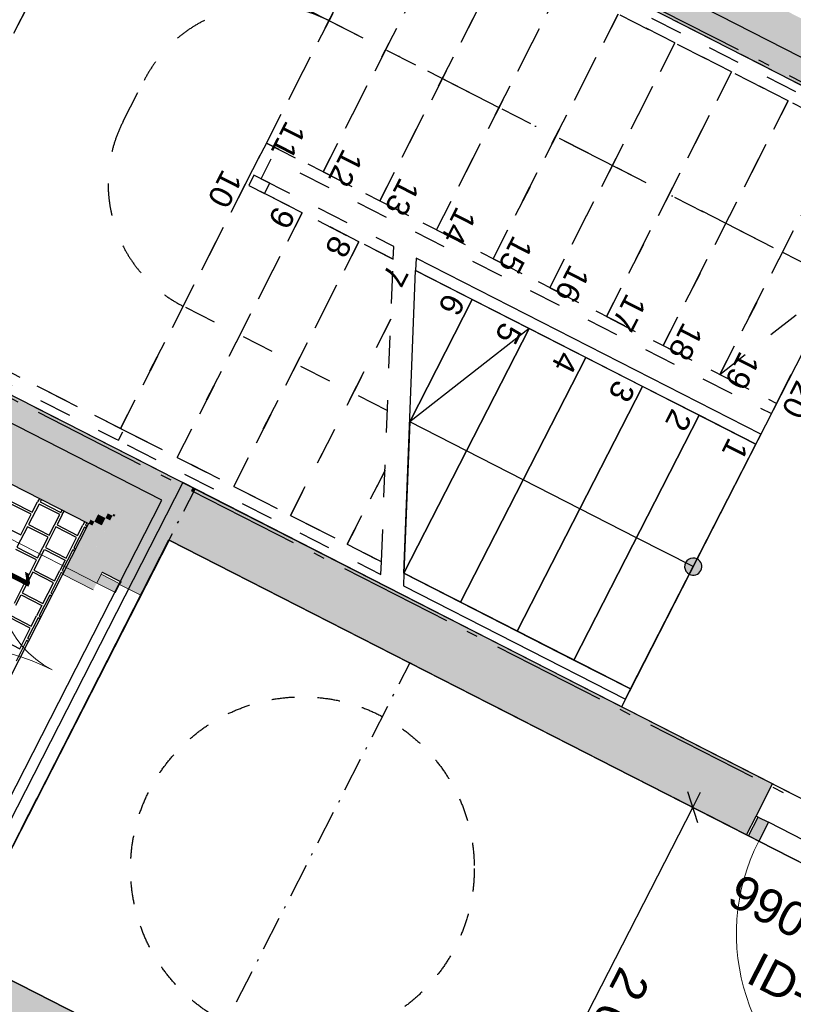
# Model space of a CAD drawing. Header units: millimetres. Extents: x 91549 to 157794, y 81579 to 142563.
# Tile 106 of 112: x 136248 to 139624, y 116942 to 121241. Entities that reach past the tile are written whole.
import ezdxf
from ezdxf.enums import TextEntityAlignment as Align

# ---------------------------------------------------------------- set-up
doc = ezdxf.new("R2010")
doc.units = ezdxf.units.MM
doc.header["$LTSCALE"] = 0.5
doc.header["$MEASUREMENT"] = 0
for name, pattern in [('Akselinje', [1500, 1000, -200, 100, -200]), ('Over snittplan', [520, 300, -100, 20, -100]), ('PLINE', [0]), ('Prikk & stiplet', [1340.555525, 705.555534, -352.777767, 0, -282.222223]), ('Små Stiplet', [564.444444, 282.222222, -282.222222]), ('Stipling', [400, 200, -200])]:
    doc.linetypes.add(name, pattern=pattern)
for name, color, linetype in [('23-- Yttervegger (Skravur)(Nye konstruksjoner)', 7, 'Continuous'), ('23-- Yttervegger(Nye konstruksjoner)', 7, 'Continuous'), ('24-- Innervegger (Skravur)(Nye konstruksjoner)', 7, 'Continuous'), ('24-- Innervegger(Nye konstruksjoner)', 7, 'Continuous'), ('244- Vinduer_ dører_ foldevegger(Nye konstruksjoner)', 7, 'Continuous'), ('25-- Dekker(Nye konstruksjoner)', 7, 'Continuous'), ('251- Frittbærende dekker(Nye konstruksjoner)', 7, 'Continuous'), ('281- Innvendige trapper(Nye konstruksjoner)', 7, 'Continuous'), ('761- Veger (kjøreveger_ sykkel- og gangveier mv) (Skravur)(Nye konstruksjoner)', 7, 'Continuous'), ('761- Veger (kjøreveger_ sykkel- og gangveier mv)(Nye konstruksjoner)', 7, 'Continuous'), ('82-- Modullinjer(Nye konstruksjoner)', 7, 'Continuous'), ('842-M___1_100 Målsetting bygning(Nye konstruksjoner)', 7, 'Continuous'), ('852- Snittmarkør', 7, 'Continuous'), ('852- Teknisk_symbolsk informasjon_ bygning(Nye konstruksjoner)', 7, 'Continuous'), ('862- M___BTA(Nye konstruksjoner)', 7, 'Continuous'), ('862- M___BTA(Polylinje)(Nye konstruksjoner)', 7, 'Continuous'), ('862- M___BTA(Tekst)(Nye konstruksjoner)', 7, 'Continuous'), ('862- M___Nettoareal(Nye konstruksjoner)', 7, 'Continuous'), ('862- M___Nettoareal(Polylinje)(Nye konstruksjoner)', 7, 'Continuous'), ('862- M___Nettoareal(Tekst)(Nye konstruksjoner)', 7, 'Continuous'), ('878- Annen overflate_visuell informasjon_snusirkler(Nye konstruksjoner)', 7, 'Continuous')]:
    doc.layers.add(name, color=color, linetype=linetype)
for name, color, linetype, lineweight in [('234- Vinduer_ dører_ porter(Nye konstruksjoner)', 7, 'Continuous', 0), ('235- Utvendig kledning og overflate(Nye konstruksjoner)', 7, 'Continuous', 0), ('236- Innvendig kledning og overflate(Nye konstruksjoner)', 7, 'Continuous', 0), ('256- Faste himlinger og overflatebehandling(Nye konstruksjoner)', 7, 'Continuous', 0)]:
    doc.layers.add(name, color=color, linetype=linetype, lineweight=lineweight)
doc.styles.add('GENERATED_STYLE_1', font='arial.ttf')
doc.styles.add('GENERATED_STYLE_2', font='arial.ttf')
doc.dimstyles.new('GENERATED_STYLE__2', dxfattribs={"dimtxt": 150, "dimasz": 95, "dimexe": 0.18, "dimexo": 0.0625, "dimgap": 0, "dimtad": 1, "dimdec": 0, "dimzin": 0, "dimdsep": 46, "dimtxsty": 'GENERATED_STYLE_1', "dimblk": 'ARROWHEAD_6', "dimblk1": 'ARROWHEAD_6', "dimblk2": 'ARROWHEAD_6', "dimcen": 0.09, "dimse1": 1, "dimse2": 1, "dimclrd": 256, "dimclre": 256, "dimclrt": 256, "dimadec": 1, "dimazin": 0, "dimtfac": 1, "dimtdec": 4, "dimtmove": 0, "dimatfit": 3, "dimfxl": 1, "dimtolj": 1, "dimtzin": 0, "dimarcsym": 0})
doc.dimstyles.new('GENERATED_STYLE__3', dxfattribs={"dimtxt": 200, "dimasz": 190, "dimexe": 0.18, "dimexo": 0.0625, "dimgap": 0, "dimtad": 1, "dimdec": 0, "dimzin": 0, "dimdsep": 46, "dimtxsty": 'GENERATED_STYLE_1', "dimblk": 'ARROWHEAD_6', "dimblk1": 'ARROWHEAD_6', "dimblk2": 'ARROWHEAD_6', "dimcen": 0.09, "dimse1": 1, "dimse2": 1, "dimclrd": 256, "dimclre": 256, "dimclrt": 256, "dimadec": 1, "dimazin": 0, "dimtfac": 1, "dimtdec": 4, "dimtmove": 0, "dimatfit": 3, "dimfxl": 1, "dimtolj": 1, "dimtzin": 0, "dimarcsym": 0})
doc.dimstyles.new('GENERATED_STYLE__5', dxfattribs={"dimtxt": 200, "dimasz": 190, "dimexe": 0.18, "dimexo": 4000, "dimgap": 0, "dimtad": 1, "dimdec": 0, "dimzin": 0, "dimdsep": 46, "dimtxsty": 'GENERATED_STYLE_1', "dimblk": 'ARROWHEAD_6', "dimblk1": 'ARROWHEAD_6', "dimblk2": 'ARROWHEAD_6', "dimcen": 0.09, "dimclrd": 256, "dimclre": 256, "dimclrt": 256, "dimadec": 1, "dimazin": 0, "dimtfac": 1, "dimtdec": 4, "dimtmove": 0, "dimatfit": 3, "dimfxl": 1, "dimtolj": 1, "dimtzin": 0, "dimarcsym": 0})

# ---------------------------------------------------------------- blocks, each defined once
blk = doc.blocks.new('BTA 1. etasje__1_1', base_point=(120149.4, 96764.3))
at = {"layer": '862- M___BTA(Polylinje)(Nye konstruksjoner)', "linetype": 'PLINE', "flags": 128}
blk.add_lwpolyline([(132685.9, 118954.4), (122648.8, 99303.3), (131791.3, 94633.6), (144239.2, 119004.7), (136610.6, 122901.1), (135034.1, 119814.4), (136548, 119041.1), (135713.8, 117407.8)], close=True, dxfattribs=at)
at = {"layer": '862- M___BTA(Tekst)(Nye konstruksjoner)', "style": 'GENERATED_STYLE_1'}
for tag, height, p in [('DUMMY_862', 200, (120572.4, 97678.9)), ('ROOM_NAME', 250, (120922.2, 97443.1)), ('DUMMY_861', 250, (120006.2, 95706.8))]:
    blk.add_attdef(tag, text='', height=height, rotation=242.9436, dxfattribs=at).set_placement(p, align=Align.TOP_LEFT)
blk = doc.blocks.new('Trapperom_101_11_1', base_point=(140396.3, 119021.5))
at = {"layer": '862- M___Nettoareal(Polylinje)(Nye konstruksjoner)', "linetype": 'PLINE', "flags": 128}
blk.add_lwpolyline([(140522.3, 117399.7), (141784.2, 119870.1), (136761.4, 122435.6), (135499.6, 119965.2)], close=True, dxfattribs=at)
at = {"layer": '862- M___Nettoareal(Tekst)(Nye konstruksjoner)', "insert": (140631.6, 119648.8), "char_height": 150, "attachment_point": 1, "rotation": 242.9436, "style": 'GENERATED_STYLE_1'}
blk.add_mtext('\\A1;{\\pql;\\pt0,24100;\\fArial|b0|i0|c0|p0;\\W1.000000;15,6\\fArial|b0|i0|c0|p0;\\W1.000000;\\A1{\\H.66x;\\S^  ;}\\fArial|b0|i0|c0|p0;\\W1.000000; m\\fArial|b0|i0|c0|p0;\\W1.000000;\\A1{\\H.66x;\\S2^  ;}}', dxfattribs=at)
at = {"layer": '862- M___Nettoareal(Tekst)(Nye konstruksjoner)', "style": 'GENERATED_STYLE_1'}
for tag, height, p in [('DUMMY_862', 150, (140664.1, 119632.2)), ('ROOM_NAME', 200, (140944, 119443.5)), ('DUMMY_861', 200, (140338.4, 118303.7))]:
    blk.add_attdef(tag, text='', height=height, rotation=242.9436, dxfattribs=at).set_placement(p, align=Align.TOP_LEFT)
blk = doc.blocks.new('Korridor_101_15_1', base_point=(139504.5, 110638.4))
at = {"layer": '862- M___Nettoareal(Polylinje)(Nye konstruksjoner)', "linetype": 'PLINE', "flags": 128}
blk.add_lwpolyline([(142398.2, 116160.9), (136899.8, 118969.2), (135978.3, 117165), (139818.4, 115203.6), (132080, 100053.2), (133738.3, 99206.2)], close=True, dxfattribs=at)
at = {"layer": '862- M___Nettoareal(Tekst)(Nye konstruksjoner)', "style": 'GENERATED_STYLE_1'}
for tag, height, p in [('DUMMY_862', 150, (137989.1, 109473.7)), ('ROOM_NAME', 200, (138269, 109285)), ('DUMMY_861', 200, (137825.3, 108462))]:
    blk.add_attdef(tag, text='', height=height, rotation=242.9436, dxfattribs=at).set_placement(p, align=Align.TOP_LEFT)
blk = doc.blocks.new('*X33', base_point=(-1071196.2, -15782375.2))
at = {"layer": '761- Veger (kjøreveger_ sykkel- og gangveier mv) (Skravur)(Nye konstruksjoner)', "linetype": 'PLINE'}
for p, q in [((136212.8, 119136.3), (136302.7, 119090.4)), ((136302.7, 119090.4), (136325.7, 119135.4)), ((136333.5, 119150.7), (136325.7, 119135.4)), ((136342.5, 119146.1), (136337, 119135.3)), ((136337, 119135.3), (136426.9, 119089.3)), ((136298.1, 119081.4), (136208.2, 119127.3)), ((136332.4, 119126.3), (136286.4, 119036.3)), ((136422.3, 119080.3), (136332.4, 119126.3)), ((136426.9, 119089.3), (136432.5, 119100.2)), ((136433.6, 119080.2), (136441.4, 119095.6)), ((136252.2, 118991.4), (136298.1, 119081.4)), ((136376.4, 118990.4), (136422.3, 119080.3)), ((136433.6, 119080.2), (136410.6, 119035.2)), ((136531.4, 119049.6), (136523.6, 119034.3)), ((136540.4, 119045), (136534.8, 119034.2)), ((136162.2, 119037.4), (136252.2, 118991.4)), ((136281.8, 119027.3), (136235.9, 118937.4)), ((136371.8, 118981.4), (136281.8, 119027.3)), ((136286.4, 119036.3), (136376.4, 118990.4)), ((136406, 119026.3), (136360.1, 118936.3)), ((136496, 118980.3), (136406, 119026.3)), ((136410.6, 119035.2), (136500.6, 118989.3)), ((136530.3, 119025.2), (136484.3, 118935.2)), ((136500.6, 118989.3), (136523.6, 119034.3)), ((136537.9, 119021.3), (136530.3, 119025.2)), ((136534.8, 119034.2), (136542.5, 119030.3)), ((136325.8, 118891.4), (136371.8, 118981.4)), ((136450.1, 118890.4), (136496, 118980.3)), ((136321.2, 118882.4), (136231.3, 118928.4)), ((136235.9, 118937.4), (136325.8, 118891.4)), ((136332.5, 118882.3), (136355.5, 118927.3)), ((136355.5, 118927.3), (136445.5, 118881.4)), ((136360.1, 118936.3), (136450.1, 118890.4)), ((136479.7, 118926.2), (136433.8, 118836.3)), ((136487.4, 118922.3), (136479.7, 118926.2)), ((136484.3, 118935.2), (136492, 118931.3)), ((136275.3, 118792.5), (136321.2, 118882.4)), ((136332.5, 118882.3), (136309.6, 118837.4)), ((136445.5, 118881.4), (136422.5, 118836.4)), ((136270.7, 118783.5), (136180.8, 118829.4)), ((136185.4, 118838.4), (136275.3, 118792.5)), ((136305, 118828.4), (136259, 118738.4)), ((136394.9, 118782.4), (136305, 118828.4)), ((136309.6, 118837.4), (136399.5, 118791.4)), ((136399.5, 118791.4), (136422.5, 118836.4)), ((136433.8, 118836.3), (136441.4, 118832.4)), ((136429.2, 118827.3), (136383.2, 118737.4)), ((136436.8, 118823.4), (136429.2, 118827.3)), ((136224.8, 118693.5), (136270.7, 118783.5)), ((136349, 118692.5), (136394.9, 118782.4)), ((136231.5, 118684.5), (136254.4, 118729.4)), ((136254.4, 118729.4), (136344.4, 118683.5)), ((136259, 118738.4), (136349, 118692.5)), ((136378.6, 118728.4), (136332.7, 118638.4)), ((136386.3, 118724.5), (136378.6, 118728.4)), ((136383.2, 118737.4), (136390.9, 118733.5)), ((136344.4, 118683.5), (136321.4, 118638.5)), ((136293.8, 118584.5), (136203.9, 118630.5)), ((136208.5, 118639.5), (136298.4, 118593.5)), ((136328.1, 118629.4), (136282.2, 118539.5)), ((136298.4, 118593.5), (136321.4, 118638.5)), ((136335.7, 118625.5), (136328.1, 118629.4)), ((136332.7, 118638.4), (136340.3, 118634.5)), ((136247.9, 118494.6), (136293.8, 118584.5)), ((136158, 118540.5), (136247.9, 118494.6)), ((136277.6, 118530.5), (136231.6, 118440.5)), ((136285.2, 118526.6), (136277.6, 118530.5)), ((136282.2, 118539.5), (136289.8, 118535.6))]:
    blk.add_line(p, q, dxfattribs=at)
blk = doc.blocks.new('Dørmarkør NOR[12]_1', base_point=(136130.9, 118224.5))
at = {"layer": '852- Teknisk_symbolsk informasjon_ bygning(Nye konstruksjoner)', "char_height": 150, "attachment_point": 7, "rotation": 242.9436, "style": 'GENERATED_STYLE_1'}
for s, insert in [('\\A1;{\\pql;\\pt0;\\fArial|b0|i0|c0|p0;\\W1.000000;\\fArial|b0|i0|c0|p0;\\H0.666667x;\\W1.000000;\\A1{\\H.66x;\\S^  ;}\\fArial|b0|i0|c0|p0;\\H1.500000x;\\W1.000000;\\fArial|b0|i0|c0|p0;\\W1.000000;}', (134389.5, 119113.9)), ('\\A1;{\\pql;\\pt0;\\fArial|b0|i0|c0|p0;\\W1.000000;1\xa0490\\fArial|b0|i0|c0|p0;\\W1.000000;\\A1{\\H.66x;\\S^  ;}\\fArial|b0|i0|c0|p0;\\W1.000000; x 2\xa0590\\fArial|b0|i0|c0|p0;\\W1.000000;\\A1{\\H.66x;\\S^  ;}}', (136145.1, 118917.2)), ('\\A1;{\\pql;\\pt0;\\fArial|b0|i0|c0|p0;\\W1.000000; YD-03\\fArial|b0|i0|c0|p0;\\W1.000000;\\fArial|b0|i0|c0|p0;\\W1.000000;\\fArial|b0|i0|c0|p0;\\W1.000000;}', (135761.3, 118770.7))]:
    blk.add_mtext(s, dxfattribs=dict(at, insert=insert))
blk = doc.blocks.new('Dør tofløyet med overlys[6]_1', base_point=(-1071196.2, -15782375.2))
at = {"layer": '23-- Yttervegger (Skravur)(Nye konstruksjoner)', "linetype": 'Continuous'}
for points in [[(136685.3, 118777.9), (136603.4, 118819.7), (136583.8, 118781.4), (136665.7, 118739.6)], [(135925.6, 117492.8), (136007.6, 117450.9), (136027.1, 117489.2), (135945.2, 117531.1)]]:
    blk.add_hatch(color=256, dxfattribs=at).paths.add_polyline_path(points)
at = {"layer": '234- Vinduer_ dører_ porter(Nye konstruksjoner)', "linetype": 'PLINE'}
for p, q in [((136583.8, 118781.4), (136204.4, 118975.2)), ((136603.4, 118819.7), (136607.9, 118828.6)), ((136607.9, 118828.6), (136689.9, 118786.8)), ((136583.8, 118781.4), (136603.4, 118819.7)), ((136603.4, 118819.7), (136685.3, 118777.9)), ((136685.3, 118777.9), (136689.9, 118786.8)), ((136665.7, 118739.6), (136583.8, 118781.4)), ((136685.3, 118777.9), (136665.7, 118739.6)), ((135945.2, 117531.1), (135074.2, 117975.9)), ((135925.6, 117492.8), (135945.2, 117531.1)), ((135945.2, 117531.1), (136027.1, 117489.2)), ((135925.6, 117492.8), (135921.1, 117483.9)), ((135921.1, 117483.9), (136003, 117442)), ((136007.6, 117450.9), (135925.6, 117492.8)), ((136027.1, 117489.2), (136007.6, 117450.9)), ((136007.6, 117450.9), (136003, 117442))]:
    blk.add_line(p, q, dxfattribs=at)
for centre, radius, start, end in [((136583.8, 118781.4), 426, 152.9436, 242.9436), ((135945.2, 117531.1), 978, 62.9436, 152.9436)]:
    blk.add_arc(centre, radius, start, end, dxfattribs=at)
at = {"layer": '235- Utvendig kledning og overflate(Nye konstruksjoner)', "linetype": 'PLINE'}
for p, q in [((136474.3, 118896.9), (136434.8, 118819.4)), ((136568.3, 118751.2), (136434.8, 118819.4)), ((135787.5, 117552.1), (135827.1, 117629.6)), ((135960.6, 117561.4), (135827.1, 117629.6))]:
    blk.add_line(p, q, dxfattribs=at)
at = {"layer": '236- Innvendig kledning og overflate(Nye konstruksjoner)', "linetype": 'PLINE'}
for p, q in [((136683.9, 118775.2), (136776.6, 118727.9)), ((136782.5, 118739.5), (136776.6, 118727.9)), ((136008.9, 117453.6), (136101.5, 117406.3)), ((136095.6, 117394.7), (136101.5, 117406.3))]:
    blk.add_line(p, q, dxfattribs=at)
at = {"layer": '244- Vinduer_ dører_ foldevegger(Nye konstruksjoner)', "linetype": 'PLINE'}
for p, q in [((136607.9, 118828.6), (136689.9, 118786.8)), ((136607.9, 118828.6), (136689.9, 118786.8)), ((135921.1, 117483.9), (136003, 117442)), ((135921.1, 117483.9), (136003, 117442))]:
    blk.add_line(p, q, dxfattribs=at)
at = {"layer": '852- Teknisk_symbolsk informasjon_ bygning(Nye konstruksjoner)'}
blk.add_blockref('Dørmarkør NOR[12]_1', (136130.9, 118224.5), dxfattribs=at)
blk = doc.blocks.new('Dørmarkør NOR[15]_1', base_point=(139983.6, 117674.9))
at = {"layer": '852- Teknisk_symbolsk informasjon_ bygning(Nye konstruksjoner)', "char_height": 150, "attachment_point": 7, "rotation": 332.9436, "style": 'GENERATED_STYLE_1'}
for s, insert in [('\\A1;{\\pql;\\pt0;\\fArial|b0|i0|c0|p0;\\W1.000000;990\\fArial|b0|i0|c0|p0;\\W1.000000;\\A1{\\H.66x;\\S^  ;}\\fArial|b0|i0|c0|p0;\\W1.000000; x 2\xa0090\\fArial|b0|i0|c0|p0;\\W1.000000;\\A1{\\H.66x;\\S^  ;}}', (139307.1, 117343.8)), ('\\A1;{\\pql;\\pt0;\\fArial|b0|i0|c0|p0;\\W1.000000; ID-01\\fArial|b0|i0|c0|p0;\\W1.000000;\\fArial|b0|i0|c0|p0;\\W1.000000;\\fArial|b0|i0|c0|p0;\\W1.000000;}', (139357.7, 117065.4)), ('\\A1;{\\pql;\\pt0;\\fArial|b0|i0|c0|p0;\\W1.000000;\\fArial|b0|i0|c0|p0;\\H0.666667x;\\W1.000000;\\A1{\\H.66x;\\S^  ;}\\fArial|b0|i0|c0|p0;\\H1.500000x;\\W1.000000;\\fArial|b0|i0|c0|p0;\\W1.000000;}', (138936.7, 115625.3))]:
    blk.add_mtext(s, dxfattribs=dict(at, insert=insert))
blk = doc.blocks.new('Dør[8]_1', base_point=(-1071196.2, -15782375.2))
at = {"layer": '24-- Innervegger (Skravur)(Nye konstruksjoner)', "linetype": 'Continuous'}
for points in [[(139470.9, 117759.3), (139429, 117677.4), (139473.5, 117654.7), (139515.4, 117736.6)], [(140310.7, 117227.1), (140352.5, 117309), (140308, 117331.8), (140266.1, 117249.8)]]:
    blk.add_hatch(color=256, dxfattribs=at).paths.add_polyline_path(points)
at = {"layer": '234- Vinduer_ dører_ porter(Nye konstruksjoner)', "linetype": 'PLINE'}
blk.add_arc((140266.1, 117249.8), 890, 152.9436, 242.9436, dxfattribs=at)
at = {"layer": '244- Vinduer_ dører_ foldevegger(Nye konstruksjoner)', "linetype": 'PLINE'}
for p, q in [((139462, 117763.9), (139533.8, 117904.6)), ((139533.8, 117904.6), (140433.3, 117445.2)), ((139420.1, 117682), (139462, 117763.9)), ((139420.1, 117682), (139462, 117763.9)), ((139420.1, 117682), (139462, 117763.9)), ((139429, 117677.4), (139470.9, 117759.3)), ((139470.9, 117759.3), (139462, 117763.9)), ((139470.9, 117759.3), (139515.4, 117736.6)), ((139515.4, 117736.6), (139473.5, 117654.7)), ((140308, 117331.8), (139515.4, 117736.6)), ((139420.1, 117682), (140319.6, 117222.6)), ((139429, 117677.4), (139420.1, 117682)), ((139473.5, 117654.7), (139429, 117677.4)), ((139473.5, 117654.7), (140266.1, 117249.8)), ((140361.4, 117304.5), (140433.3, 117445.2)), ((140266.1, 117249.8), (140308, 117331.8)), ((140308, 117331.8), (140352.5, 117309)), ((140352.5, 117309), (140310.7, 117227.1)), ((140319.6, 117222.6), (140361.4, 117304.5)), ((140319.6, 117222.6), (140361.4, 117304.5)), ((140319.6, 117222.6), (140361.4, 117304.5)), ((140352.5, 117309), (140361.4, 117304.5)), ((140266.1, 117249.8), (139861.3, 116457.2)), ((140310.7, 117227.1), (140266.1, 117249.8)), ((140310.7, 117227.1), (140319.6, 117222.6))]:
    blk.add_line(p, q, dxfattribs=at)
at = {"layer": '852- Teknisk_symbolsk informasjon_ bygning(Nye konstruksjoner)'}
blk.add_blockref('Dørmarkør NOR[15]_1', (139983.6, 117674.9), dxfattribs=at)
blk = doc.blocks.new('Standard grid marker[47]_1', base_point=(135420.6, 123135))
at = {"layer": '82-- Modullinjer(Nye konstruksjoner)', "linetype": 'Akselinje'}
blk.add_line((135598.8, 123044), (151568.4, 114887.2), dxfattribs=at)
at = {"layer": '82-- Modullinjer(Nye konstruksjoner)', "style": 'GENERATED_STYLE_2'}
blk.add_attdef('AC_MarkerText_1', text='', height=350, rotation=242.9436, dxfattribs=at).set_placement((152418.9, 114372.8), align=Align.TOP_CENTER)
blk = doc.blocks.new('Standard grid marker[48]_1', base_point=(134147, 120641.4))
at = {"layer": '82-- Modullinjer(Nye konstruksjoner)', "linetype": 'Akselinje'}
blk.add_line((134325.1, 120550.4), (150294.8, 112393.7), dxfattribs=at)
at = {"layer": '82-- Modullinjer(Nye konstruksjoner)', "style": 'GENERATED_STYLE_2'}
blk.add_attdef('AC_MarkerText_1', text='', height=350, rotation=242.9436, dxfattribs=at).set_placement((151145.3, 111879.3), align=Align.TOP_CENTER)
blk = doc.blocks.new('*D256', base_point=(-1071196.2, -15782375.2))
at = {"layer": '842-M___1_100 Målsetting bygning(Nye konstruksjoner)', "linetype": 'PLINE'}
for p, q in [((139268.7, 117759.3), (139101.7, 117844.6)), ((139207, 117734.7), (139163.4, 117869.2)), ((139185.2, 117802), (139219.3, 117868.8)), ((138263.6, 115997.7), (139185.2, 117802)), ((138347.1, 115955), (138180.1, 116040.3)), ((138241.8, 116065), (138285.4, 115930.4)), ((138229.5, 115930.9), (138263.6, 115997.7))]:
    blk.add_line(p, q, dxfattribs=at)
at = {"layer": '842-M___1_100 Målsetting bygning(Nye konstruksjoner)', "insert": (138868.2, 117115.4), "char_height": 150, "attachment_point": 7, "rotation": 242.9436, "style": 'GENERATED_STYLE_1'}
blk.add_mtext('\\A1;{\\pql;\\fArial|b0|i0|c0|p0;\\W1.000000;2\xa0026}', dxfattribs=at)
blk = doc.blocks.new('ARROWHEAD_6')
at = {"linetype": 'Continuous'}
for p, q in [((-0.5, -0.5), (0.5, 0.5)), ((0, 0), (-1, 0))]:
    blk.add_line(p, q, dxfattribs=at)
blk = doc.blocks.new('*D258', base_point=(-1071196.2, -15782375.2))
at = {"layer": '842-M___1_100 Målsetting bygning(Nye konstruksjoner)', "linetype": 'PLINE'}
for p, q in [((150694.8, 115595.1), (150607.7, 115864.2)), ((150719.5, 115863.2), (150651.2, 115729.6)), ((150484.2, 115814.9), (150818.2, 115644.4)), ((150651.2, 115729.6), (138203.3, 91358.6)), ((138159.8, 91493.1), (138246.9, 91224.1)), ((138036.4, 91443.9), (138370.3, 91273.3)), ((138203.3, 91358.6), (138135.1, 91225))]:
    blk.add_line(p, q, dxfattribs=at)
at = {"layer": '842-M___1_100 Målsetting bygning(Nye konstruksjoner)', "insert": (144653.7, 103899.5), "char_height": 200, "attachment_point": 7, "rotation": 242.9436, "style": 'GENERATED_STYLE_1'}
blk.add_mtext('\\A1;{\\pql;\\fArial|b0|i0|c0|p0;\\W1.000000;27\xa0366}', dxfattribs=at)
blk = doc.blocks.new('*D273', base_point=(-1071196.2, -15782375.2))
at = {"layer": '842-M___1_100 Målsetting bygning(Nye konstruksjoner)', "linetype": 'PLINE'}
for p, q in [((137764.9, 125160.9), (136792.6, 123257.3)), ((137545, 124950.3), (137814.1, 125037.5)), ((145308.1, 121097.5), (137679.6, 124993.9)), ((145393.4, 121264.5), (144421.1, 119360.9)), ((145173.6, 121053.9), (145442.7, 121141.1)), ((145441.7, 121029.3), (145308.1, 121097.5))]:
    blk.add_line(p, q, dxfattribs=at)
at = {"layer": '842-M___1_100 Målsetting bygning(Nye konstruksjoner)', "insert": (141206.4, 123237.4), "char_height": 200, "attachment_point": 7, "rotation": 332.9436, "style": 'GENERATED_STYLE_1'}
blk.add_mtext('\\A1;{\\pql;\\fArial|b0|i0|c0|p0;\\W1.000000;8\xa0566}', dxfattribs=at)
blk = doc.blocks.new('*D274', base_point=(-1071196.2, -15782375.2))
at = {"layer": '842-M___1_100 Målsetting bygning(Nye konstruksjoner)', "linetype": 'PLINE'}
for p, q in [((135912.8, 126106.9), (135736.5, 125761.8)), ((135693, 125896.3), (135962.1, 125983.4)), ((137679.6, 124993.9), (135827.5, 125939.9)), ((137764.9, 125160.9), (136792.6, 123257.3)), ((137545, 124950.3), (137814.1, 125037.5)), ((145308.1, 121097.5), (137679.6, 124993.9))]:
    blk.add_line(p, q, dxfattribs=at)
at = {"layer": '842-M___1_100 Målsetting bygning(Nye konstruksjoner)', "insert": (136466.1, 125658.6), "char_height": 200, "attachment_point": 7, "rotation": 332.9436, "style": 'GENERATED_STYLE_1'}
blk.add_mtext('\\A1;{\\pql;\\fArial|b0|i0|c0|p0;\\W1.000000;2\xa0080}', dxfattribs=at)

msp = doc.modelspace()

# ---------------------------------------------------------------- hatches: boundary and pattern name
at = {"layer": '23-- Yttervegger (Skravur)(Nye konstruksjoner)', "linetype": 'Continuous'}
for points in [[(136734.8, 122517.6), (140932.9, 120373.4), (140958.4, 120423.3), (141000.2, 120505.2), (141023, 120549.7), (136824.9, 122694)], [(136777.6, 122495.8), (136755.7, 122453.1), (140911.1, 120330.6), (140932.9, 120373.4)], [(136767.3, 122447.1), (136761.4, 122435.6), (140905.2, 120319.1), (140911.1, 120330.6)], [(136953.3, 119208.1), (135482.1, 119959.5), (135460.3, 119916.7), (136931.5, 119165.3)], [(137002, 119197.8), (135499.6, 119965.2), (135493.7, 119953.6), (136996.1, 119186.2)], [(135417.5, 119938.6), (135327.5, 119762.2), (136665.1, 119079), (136755.1, 119255.4)], [(136556.7, 119058.1), (135059.6, 119822.7), (135051, 119805.8), (136548, 119041.1)], [(135091.7, 119806.3), (136573.6, 119049.4), (136590, 119081.5), (135108.1, 119838.4)], [(136632.5, 119085.6), (135139, 119848.4), (135128.6, 119827.9), (136622, 119065.1)], [(136657.1, 119083.1), (135151.1, 119852.3), (135147, 119844.3), (136653, 119075.1)], [(136755.1, 119255.4), (136665.1, 119079), (136931.5, 119165.3)], [(136996.1, 119186.2), (136770.9, 118745.4), (136782.5, 118739.5), (137007.6, 119180.3)], [(136953.3, 119208.1), (136931.5, 119165.3), (136996.1, 119186.2)], [(136931.5, 119165.3), (136974.2, 119143.5), (136996.1, 119186.2)], [(137002, 119197.8), (136996.1, 119186.2), (137013.5, 119191.9)], [(136996.1, 119186.2), (137007.6, 119180.3), (137013.5, 119191.9)], [(136665.1, 119079), (136841.4, 118989), (136931.5, 119165.3)], [(136931.5, 119165.3), (136728.1, 118767.2), (136770.9, 118745.4), (136974.2, 119143.5)], [(136573.6, 119049.4), (136491.3, 118888.2), (136523.3, 118871.8), (136605.7, 119033)], [(136622, 119065.1), (136523.3, 118871.8), (136543.8, 118861.4), (136642.5, 119054.6)], [(136543.8, 118861.4), (136551.8, 118857.3), (136661, 119071), (136653, 119075.1)], [(136556.7, 119058.1), (136548, 119041.1), (136573.6, 119049.4)], [(136548, 119041.1), (136564.9, 119032.5), (136573.6, 119049.4)], [(136551.8, 118857.3), (136607.9, 118828.6), (136689.9, 118786.8), (136728.1, 118767.2), (136841.4, 118989), (136665.1, 119079)], [(136590, 119081.5), (136573.6, 119049.4), (136622, 119065.1)], [(136573.6, 119049.4), (136605.7, 119033), (136622, 119065.1)], [(136632.5, 119085.6), (136622, 119065.1), (136653, 119075.1)], [(136622, 119065.1), (136642.5, 119054.6), (136653, 119075.1)], [(136657.1, 119083.1), (136653, 119075.1), (136665.1, 119079)], [(136653, 119075.1), (136661, 119071), (136665.1, 119079)], [(136474.3, 118896.9), (136491.3, 118888.2), (136564.9, 119032.5), (136548, 119041.1)], [(136474.3, 118896.9), (136434.8, 118819.4), (136568.3, 118751.2), (136577, 118768.1), (136460.3, 118827.7), (136491.3, 118888.2)], [(136491.3, 118888.2), (136460.3, 118827.7), (136577, 118768.1), (136593.4, 118800.1), (136508.8, 118843.3), (136523.3, 118871.8)], [(136523.3, 118871.8), (136508.8, 118843.3), (136593.4, 118800.1), (136603.8, 118820.6), (136539.7, 118853.4), (136543.8, 118861.4)], [(136543.8, 118861.4), (136539.7, 118853.4), (136603.8, 118820.6), (136607.9, 118828.6), (136551.8, 118857.3)], [(136776.6, 118727.9), (136782.5, 118739.5), (136770.9, 118745.4), (136689.9, 118786.8), (136683.9, 118775.2)]]:
    msp.add_hatch(color=256, dxfattribs=at).paths.add_polyline_path(points)
at = {"layer": '24-- Innervegger (Skravur)(Nye konstruksjoner)', "linetype": 'Continuous'}
for points in [[(136899.8, 118969.2), (139420.1, 117682), (139533.8, 117904.6), (137013.5, 119191.9)], [(139595.7, 115317.3), (135978.3, 117165), (135864.6, 116942.3), (139482, 115094.7)]]:
    msp.add_hatch(color=256, dxfattribs=at).paths.add_polyline_path(points)
at = {"layer": '281- Innvendige trapper(Nye konstruksjoner)', "linetype": 'Continuous'}
msp.add_hatch(color=256, dxfattribs=at).paths.add_polyline_path([(139204.4, 118886.4, 1), (139170.3, 118819.6, 1)])

# ---------------------------------------------------------------- linework, layer by layer
at = {"layer": '23-- Yttervegger(Nye konstruksjoner)', "linetype": 'PLINE'}
msp.add_line((136607.9, 118828.6), (136689.9, 118786.8), dxfattribs=at)
at = {"layer": '235- Utvendig kledning og overflate(Nye konstruksjoner)', "linetype": 'PLINE'}
for p in [(136474.3, 118896.9), (136568.3, 118751.2)]:
    msp.add_line(p, (136434.8, 118819.4), dxfattribs=at)
at = {"layer": '235- Utvendig kledning og overflate(Nye konstruksjoner)', "linetype": 'PLINE', "flags": 128}
for points in [[(135051, 119805.8), (136548, 119041.1)], [(136548, 119041.1), (136474.3, 118896.9)]]:
    msp.add_lwpolyline(points, dxfattribs=at)
at = {"layer": '236- Innvendig kledning og overflate(Nye konstruksjoner)', "linetype": 'PLINE'}
for p in [(136683.9, 118775.2), (136782.5, 118739.5)]:
    msp.add_line(p, (136776.6, 118727.9), dxfattribs=at)
at = {"layer": '236- Innvendig kledning og overflate(Nye konstruksjoner)', "linetype": 'PLINE', "flags": 128}
for points in [[(136761.4, 122435.6), (140905.2, 120319.1)], [(137002, 119197.8), (135499.6, 119965.2)], [(137013.5, 119191.9), (137002, 119197.8)], [(136782.5, 118739.5), (136899.8, 118969.2)]]:
    msp.add_lwpolyline(points, dxfattribs=at)
at = {"layer": '24-- Innervegger(Nye konstruksjoner)', "linetype": 'PLINE'}
for p, q in [((139462, 117763.9), (139533.8, 117904.6)), ((139420.1, 117682), (139462, 117763.9))]:
    msp.add_line(p, q, dxfattribs=at)
at = {"layer": '24-- Innervegger(Nye konstruksjoner)', "linetype": 'PLINE', "flags": 128}
for points in [[(139533.8, 117904.6), (137013.5, 119191.9)], [(136899.8, 118969.2), (139420.1, 117682)], [(139818.4, 115203.6), (135978.3, 117165)]]:
    msp.add_lwpolyline(points, dxfattribs=at)
at = {"layer": '25-- Dekker(Nye konstruksjoner)', "linetype": 'PLINE', "flags": 128}
for points in [[(143920.3, 118901.4), (131688, 94952.5), (122967.7, 99406.6), (132789.2, 118635.5), (135818.5, 117088.2), (136868.4, 119143.6), (135352.9, 119917.7), (136713.9, 122582.2)], [(123114.3, 99454.1), (132836.6, 118488.9), (135864, 116942.6), (136899.2, 118969.5), (142398.2, 116160.9), (131640.6, 95099.2)]]:
    msp.add_lwpolyline(points, close=True, dxfattribs=at)
at = {"layer": '25-- Dekker(Nye konstruksjoner)', "linetype": 'Over snittplan', "flags": 128}
msp.add_lwpolyline([(143773.7, 118853.9), (131640.6, 95099.2), (123114.3, 99454.1), (132836.6, 118488.9), (135864.6, 116942.3), (137013.5, 119191.9), (135499.6, 119965.2), (136761.4, 122435.6)], close=True, dxfattribs=at)
at = {"layer": '251- Frittbærende dekker(Nye konstruksjoner)', "linetype": 'PLINE', "flags": 128}
msp.add_lwpolyline([(132810.1, 118570.9), (123032.3, 99427.5), (129962.6, 95887.7), (130508.4, 96956.4), (132213, 96085.8), (143855.7, 118880.5), (140164.4, 120765.9), (138874.8, 118241.2), (136959.2, 119219.6), (135838, 117024.4)], close=True, dxfattribs=at)
msp.add_lwpolyline([(132810.1, 118570.9), (123032.3, 99427.5), (129962.6, 95887.7), (130508.4, 96956.4), (132213, 96085.8), (143855.7, 118880.5), (140164.4, 120765.9), (138874.8, 118241.2), (136959.2, 119219.6), (135838, 117024.4)], close=True, dxfattribs=at)
at = {"layer": '251- Frittbærende dekker(Nye konstruksjoner)', "linetype": 'Over snittplan', "flags": 128}
msp.add_lwpolyline([(123103, 99460.4), (129759.6, 96059.9), (130305.5, 97128.5), (132186.6, 96168.3), (137331.9, 106241.8), (142231.7, 103739.2), (144436, 108059.3), (139760.6, 110447.3), (142029.2, 114889), (146704.7, 112500.9), (147855.7, 114750), (143177.6, 117137.2), (142620, 116046.1), (137950, 118432.6), (136914.3, 116405.9), (132825.4, 118495.4)], close=True, dxfattribs=at)
at = {"layer": '256- Faste himlinger og overflatebehandling(Nye konstruksjoner)', "linetype": 'PLINE', "flags": 128}
for points in [[(135034.1, 119814.4), (136548, 119041.1)], [(136548, 119041.1), (135713.8, 117407.8)]]:
    msp.add_lwpolyline(points, dxfattribs=at)
at = {"layer": '281- Innvendige trapper(Nye konstruksjoner)', "linetype": 'Små Stiplet'}
for p, q in [((136802, 122317.1), (135619.3, 120001.7)), ((137324.8, 120702.6), (137870.6, 121771.3)), ((137870.6, 121771.3), (137324.8, 120702.6)), ((137572.2, 120576.3), (138118, 121645)), ((138118, 121645), (137572.2, 120576.3)), ((137819.6, 120449.9), (138365.4, 121518.6)), ((138365.4, 121518.6), (137819.6, 120449.9)), ((138066.9, 120323.6), (138612.8, 121392.3)), ((138612.8, 121392.3), (138066.9, 120323.6)), ((137597.7, 121237), (139576.7, 120226.2)), ((138314.3, 120197.2), (138860.2, 121265.9)), ((138860.2, 121265.9), (138314.3, 120197.2)), ((139107.5, 121139.5), (138860.2, 121265.9)), ((138561.7, 120070.9), (139107.5, 121139.5)), ((139107.5, 121139.5), (138561.7, 120070.9)), ((139354.9, 121013.2), (139107.5, 121139.5)), ((138809.1, 119944.5), (139354.9, 121013.2)), ((139354.9, 121013.2), (138809.1, 119944.5)), ((139602.3, 120886.8), (139354.9, 121013.2)), ((136699.5, 120797.4), (136790.5, 120975.6)), ((139056.4, 119818.2), (139602.3, 120886.8)), ((139602.3, 120886.8), (139056.4, 119818.2)), ((139849.7, 120760.5), (139602.3, 120886.8)), ((139303.8, 119691.8), (139849.7, 120760.5)), ((139849.7, 120760.5), (139303.8, 119691.8)), ((137233.8, 120524.5), (137324.8, 120702.6)), ((137324.8, 120702.6), (137572.2, 120576.3)), ((139551.2, 119565.5), (140097, 120634.1)), ((137572.2, 120576.3), (137819.6, 120449.9)), ((137233.8, 120524.5), (136688, 119455.9)), ((136688, 119455.9), (137233.8, 120524.5)), ((137481.2, 120398.2), (137233.8, 120524.5)), ((137819.6, 120449.9), (138066.9, 120323.6)), ((137481.2, 120398.2), (136935.4, 119329.5)), ((136935.4, 119329.5), (137481.2, 120398.2)), ((137728.6, 120271.8), (137481.2, 120398.2)), ((138066.9, 120323.6), (138314.3, 120197.2)), ((137728.6, 120271.8), (137182.7, 119203.2)), ((137182.7, 119203.2), (137728.6, 120271.8)), ((137877.8, 120195.6), (137728.6, 120271.8)), ((139576.7, 120226.2), (139824.1, 120099.8)), ((137826.7, 118874.2), (137877.8, 120195.6)), ((138314.3, 120197.2), (138561.7, 120070.9)), ((139303.8, 119691.8), (139824.1, 120099.8)), ((138561.7, 120070.9), (138809.1, 119944.5)), ((135619.3, 120001.7), (136688, 119455.9)), ((137852.3, 119534.9), (136960.9, 119990.2)), ((137867.7, 119933.5), (137430.1, 119076.8)), ((137430.1, 119076.8), (137867.7, 119933.5)), ((138809.1, 119944.5), (139056.4, 119818.2)), ((139056.4, 119818.2), (139303.8, 119691.8)), ((139303.8, 119691.8), (139551.2, 119565.5)), ((136688, 119455.9), (136935.4, 119329.5)), ((136935.4, 119329.5), (137182.7, 119203.2)), ((137842.2, 119272.8), (137677.5, 118950.4)), ((137677.5, 118950.4), (137842.2, 119272.8)), ((137182.7, 119203.2), (137430.1, 119076.8)), ((137430.1, 119076.8), (137677.5, 118950.4)), ((137677.5, 118950.4), (137826.7, 118874.2))]:
    msp.add_line(p, q, dxfattribs=at)
at = {"layer": '281- Innvendige trapper(Nye konstruksjoner)', "linetype": 'PLINE'}
for p, q in [((137924.9, 118824.1), (137976, 120145.5)), ((138223.3, 120019.1), (137976, 120145.5)), ((138223.3, 120019.1), (137950.4, 119484.8)), ((137950.4, 119484.8), (138223.3, 120019.1)), ((138470.7, 119892.8), (138223.3, 120019.1)), ((138470.7, 119892.8), (137924.9, 118824.1)), ((137924.9, 118824.1), (138470.7, 119892.8)), ((138470.7, 119892.8), (137950.4, 119484.8)), ((138718.1, 119766.4), (138470.7, 119892.8)), ((138718.1, 119766.4), (138172.3, 118697.7)), ((138172.3, 118697.7), (138718.1, 119766.4)), ((138965.5, 119640.1), (138718.1, 119766.4)), ((138965.5, 119640.1), (138419.6, 118571.4)), ((138419.6, 118571.4), (138965.5, 119640.1)), ((139212.9, 119513.7), (138965.5, 119640.1)), ((137950.4, 119484.8), (137924.9, 118824.1)), ((138939.9, 118979.4), (137950.4, 119484.8)), ((139212.9, 119513.7), (138667, 118445)), ((138667, 118445), (139212.9, 119513.7)), ((139460.2, 119387.4), (139212.9, 119513.7)), ((138914.4, 118318.7), (139460.2, 119387.4)), ((139187.3, 118853), (138939.9, 118979.4)), ((137924.9, 118824.1), (138172.3, 118697.7)), ((138172.3, 118697.7), (138419.6, 118571.4)), ((138419.6, 118571.4), (138667, 118445)), ((138667, 118445), (138914.4, 118318.7))]:
    msp.add_line(p, q, dxfattribs=at)
at = {"layer": '281- Innvendige trapper(Nye konstruksjoner)', "linetype": 'Små Stiplet', "flags": 128}
for points in [[(136701.3, 119449), (136688, 119455.9), (135619.3, 120001.7), (136802, 122317.1), (137609.9, 121904.5), (137632.7, 121949), (136780.2, 122384.4), (135552, 119979.9), (136665.2, 119411.3), (136678.6, 119404.5)], [(137609.9, 121904.5), (137870.6, 121771.3), (140097, 120634.1), (140119.8, 120678.7), (137893.4, 121815.8), (137632.7, 121949)], [(137339.2, 120526.9), (137301.1, 120546.3), (137346.6, 120635.4), (139528.5, 119520.9), (139551.2, 119565.5), (137324.8, 120702.6), (137233.8, 120524.5), (137316.4, 120482.3)], [(137877.8, 120195.6), (137880, 120250.7), (137269.9, 120562.2), (137247.2, 120517.7)], [(137339.2, 120526.9), (137269.9, 120562.2), (137247.2, 120517.7), (137316.4, 120482.3)], [(137824.6, 118819.2), (137826.7, 118874.2), (136701.3, 119449), (136678.6, 119404.5)]]:
    msp.add_lwpolyline(points, close=True, dxfattribs=at)
at = {"layer": '281- Innvendige trapper(Nye konstruksjoner)', "linetype": 'PLINE', "flags": 128}
for points in [[(139460.2, 119387.4), (139483, 119431.9), (137978.1, 120200.5), (137976, 120145.5)], [(138891.6, 118274.2), (138914.4, 118318.7), (137924.9, 118824.1), (137922.7, 118769)]]:
    msp.add_lwpolyline(points, close=True, dxfattribs=at)
msp.add_lwpolyline([(139204.4, 118886.4, 1), (139170.3, 118819.6, 1)], format="xyb", close=True, dxfattribs=at)
at = {"layer": '281- Innvendige trapper(Nye konstruksjoner)', "linetype": 'Små Stiplet'}
for centre, start, end in [((137324.8, 120702.6), 62.9436, 152.9436), ((137233.8, 120524.5), 152.9436, 242.9436)]:
    msp.add_arc(centre, 600, start, end, dxfattribs=at)
at = {"layer": '852- Snittmarkør', "linetype": 'Prikk & stiplet'}
msp.add_line((136236.6, 121932.2), (152445, 113653.5), dxfattribs=at)
at = {"layer": '878- Annen overflate_visuell informasjon_snusirkler(Nye konstruksjoner)', "linetype": 'Stipling'}
msp.add_circle((137481.8, 117534.5), 750, dxfattribs=at)

# ---------------------------------------------------------------- block references
at = {"layer": '244- Vinduer_ dører_ foldevegger(Nye konstruksjoner)', "linetype": 'PLINE'}
for name in ['Dør tofløyet med overlys[6]_1', 'Dør[8]_1']:
    msp.add_blockref(name, (-1071196.2, -15782375.2), dxfattribs=at)
at = {"layer": '761- Veger (kjøreveger_ sykkel- og gangveier mv)(Nye konstruksjoner)', "linetype": 'PLINE'}
msp.add_blockref('*X33', (-1071196.2, -15782375.2), dxfattribs=at)
at = {"layer": '82-- Modullinjer(Nye konstruksjoner)', "linetype": 'PLINE'}
for name, p in [('Standard grid marker[47]_1', (135420.6, 123135)), ('Standard grid marker[48]_1', (134147, 120641.4))]:
    msp.add_blockref(name, p, dxfattribs=at)
at = {"layer": '862- M___BTA(Nye konstruksjoner)', "linetype": 'Continuous'}
msp.add_blockref('BTA 1. etasje__1_1', (120149.4, 96764.3), dxfattribs=at)
at = {"layer": '862- M___Nettoareal(Nye konstruksjoner)', "linetype": 'Continuous'}
for name, p in [('Trapperom_101_11_1', (140396.3, 119021.5)), ('Korridor_101_15_1', (139504.5, 110638.4))]:
    msp.add_blockref(name, p, dxfattribs=at)

# ---------------------------------------------------------------- texts
at = {"layer": '281- Innvendige trapper(Nye konstruksjoner)', "char_height": 100, "attachment_point": 4, "rotation": 242.9436, "style": 'GENERATED_STYLE_1'}
for s, insert in [('\\A1;{\\pql;\\fArial|b0|i0|c0|p0;\\W1.000000;11}', (137456.4, 120782.8)), ('\\A1;{\\pql;\\fArial|b0|i0|c0|p0;\\W1.000000;12}', (137706, 120660.9)), ('\\A1;{\\pql;\\fArial|b0|i0|c0|p0;\\W1.000000;10}', (137178.8, 120570.9)), ('\\A1;{\\pql;\\fArial|b0|i0|c0|p0;\\W1.000000;13}', (137952.6, 120535)), ('\\A1;{\\pql;\\fArial|b0|i0|c0|p0;\\W1.000000;9}', (137408.8, 120410.6)), ('\\A1;{\\pql;\\fArial|b0|i0|c0|p0;\\W1.000000;14}', (138200.8, 120408.2)), ('\\A1;{\\pql;\\fArial|b0|i0|c0|p0;\\W1.000000;8}', (137656.2, 120284.2)), ('\\A1;{\\pql;\\fArial|b0|i0|c0|p0;\\W1.000000;15}', (138447.4, 120282.3)), ('\\A1;{\\pql;\\fArial|b0|i0|c0|p0;\\W1.000000;7}', (137904.3, 120157.5)), ('\\A1;{\\pql;\\fArial|b0|i0|c0|p0;\\W1.000000;16}', (138694.8, 120155.9)), ('\\A1;{\\pql;\\fArial|b0|i0|c0|p0;\\W1.000000;6}', (138150.9, 120031.5)), ('\\A1;{\\pql;\\fArial|b0|i0|c0|p0;\\W1.000000;17}', (138942.9, 120029.2)), ('\\A1;{\\pql;\\fArial|b0|i0|c0|p0;\\W1.000000;5}', (138398.3, 119905.2)), ('\\A1;{\\pql;\\fArial|b0|i0|c0|p0;\\W1.000000;18}', (139189.6, 119903.2)), ('\\A1;{\\pql;\\fArial|b0|i0|c0|p0;\\W1.000000;4}', (138646.4, 119778.5)), ('\\A1;{\\pql;\\fArial|b0|i0|c0|p0;\\W1.000000;19}', (139436.9, 119776.8)), ('\\A1;{\\pql;\\fArial|b0|i0|c0|p0;\\W1.000000;3}', (138893, 119652.5)), ('\\A1;{\\pql;\\fArial|b0|i0|c0|p0;\\W1.000000;20}', (139684.3, 119650.5)), ('\\A1;{\\pql;\\fArial|b0|i0|c0|p0;\\W1.000000;2}', (139141.2, 119525.8)), ('\\A1;{\\pql;\\fArial|b0|i0|c0|p0;\\W1.000000;1}', (139388.6, 119399.4))]:
    msp.add_mtext(s, dxfattribs=dict(at, insert=insert))

# ---------------------------------------------------------------- dimensions: what is measured, and where the dimension line sits
at = {"layer": '842-M___1_100 Målsetting bygning(Nye konstruksjoner)', "linetype": 'Continuous'}
for base, p1, p2, angle, dimstyle, picture, middle, turn in [((135827.5, 125939.9), (136610.6, 122901.1), (135554.6, 125405.5), 152.9436, 'GENERATED_STYLE__5', '*D274', (136817.1, 125591.6), 332.9436), ((137679.6, 124993.9), (144239.2, 119004.7), (136610.6, 122901.1), 152.9436, 'GENERATED_STYLE__5', '*D273', (141557.4, 123170.4), 332.9436), ((138203.3, 91358.6), (144239.2, 119004.7), (131791.3, 94633.6), 242.9436, 'GENERATED_STYLE__3', '*D258', (144552.1, 103480.7), 242.9436), ((139185.2, 117802), (135978.3, 117165), (136899.8, 118969.2), 62.9436, 'GENERATED_STYLE__2', '*D256', (138817.9, 116852.1), 242.9436)]:
    dim = msp.add_linear_dim(base=base, p1=p1, p2=p2, angle=angle, dimstyle=dimstyle, dxfattribs=at)
    dim.commit()
    dim.dimension.update_dxf_attribs({"geometry": picture, "text_midpoint": middle, "dimtype": 160, "text_rotation": turn})

doc.saveas('drawing.dxf')
